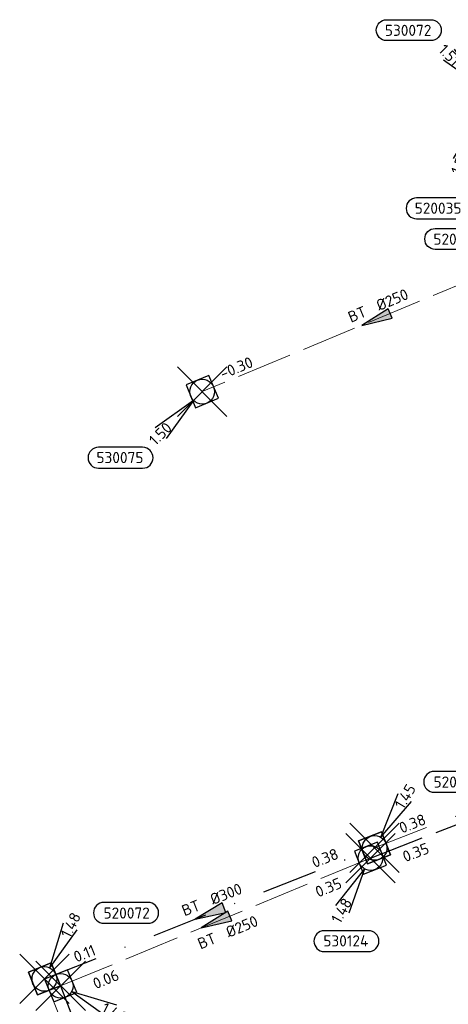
# Model space of a CAD drawing. Header units: metres. Extents: x 153343 to 157271, y 461673 to 467005.
# Tile 48 of 191: x 154320 to 154372, y 464445 to 464564. Entities that reach past the tile are written whole.
import ezdxf
from ezdxf.enums import TextEntityAlignment as Align

# ---------------------------------------------------------------- set-up
doc = ezdxf.new("R2010")
doc.units = ezdxf.units.M
doc.header["$LTSCALE"] = 0.75
doc.header["$PDMODE"] = 3
doc.header["$PDSIZE"] = 3
doc.linetypes.add('RI-HWA_BETON', pattern=[11.4, 9, -2.4])
doc.linetypes.add('RI-VWA_BETON', pattern=[19, 9, -5, 0, -5])
doc.layers.get('0').update_dxf_attribs({"lineweight": 25})
doc.layers.get('defpoints').update_dxf_attribs({"lineweight": 25})
for name, color, linetype in [('B-OI-RI-HWA_PUTNUMMER-S @ 0.75', 151, 'Continuous'), ('B-OI-RI-HWA_TRANSPORTLEIDING_BETON_300-G', 151, 'RI-HWA_BETON'), ('B-OI-RI-VWA_PUTNUMMER-S @ 0.75', 33, 'Continuous'), ('B-OI-RI-VWA_TRANSPORTLEIDING_BETON_300-G', 33, 'RI-VWA_BETON')]:
    doc.layers.add(name, color=color, linetype=linetype)
for name, color, linetype, lineweight in [('B-OI-RI-HWA_RIOOLPUT_INSPECTIEPUT-S', 151, 'Continuous', 25), ('B-OI-RI-HWA_STROOMRICHTING-S @ 0.75', 151, 'Continuous', 25), ('B-OI-RI-HWA_TRANSPORTLEIDING_BETON_250-G', 151, 'RI-HWA_BETON', 18), ('B-OI-RI-VWA_RIOOLPUT_INSPECTIEPUT_BETON-S', 33, 'Continuous', 25), ('B-OI-RI-VWA_STROOMRICHTING-S @ 0.75', 33, 'Continuous', 25), ('B-OI-RI-VWA_TRANSPORTLEIDING_BETON_250-G', 33, 'RI-VWA_BETON', 18)]:
    doc.layers.add(name, color=color, linetype=linetype, lineweight=lineweight)
doc.layers.add('inspectieput', color=7, linetype='Continuous', plot=False)
doc.styles.add('NLCS-ISO', font='isocpeur.ttf')

# ---------------------------------------------------------------- blocks, each defined once
blk = doc.blocks.new('*U1407')
at = {"ltscale": 0.1, "style": 'NLCS-ISO'}
for tag, p in [('BOBL', (-22.28, -3.24)), ('MAT', (-1, -3.74))]:
    blk.add_attdef(tag, text='', height=1.8, dxfattribs=at).set_placement(p, align=Align.BOTTOM_RIGHT)
for tag, p in [('DIA', (1, -3.74)), ('BOBR', (21.34, -3.23))]:
    blk.add_attdef(tag, text='', height=1.8, dxfattribs=at).set_placement(p, align=Align.BOTTOM_LEFT)
at = {"layer": 'defpoints', "ltscale": 0.1, "style": 'NLCS-ISO', "flags": 1}
blk.add_attdef('JVA', text='', height=1.8, dxfattribs=at).set_placement((0, -1), align=Align.TOP_CENTER)
blk = doc.blocks.new('*U1402')
at = {"ltscale": 0.1}
blk.add_hatch(color=256, dxfattribs=at).paths.add_polyline_path([(-2.5, 0), (2.5, -0.83), (2.5, 0.83)])
at = {"ltscale": 0.1, "flags": 128}
blk.add_lwpolyline([(-2.5, 0), (2.5, -0.83), (2.5, 0.83)], close=True, dxfattribs=at)
at = {"ltscale": 0.1, "style": 'NLCS-ISO'}
for tag, p in [('BOBL', (-17.81, -3.24)), ('MAT', (-1, -3.74))]:
    blk.add_attdef(tag, text='', height=1.8, dxfattribs=at).set_placement(p, align=Align.BOTTOM_RIGHT)
for tag, p in [('DIA', (1, -3.74)), ('BOBR', (16.87, -3.24))]:
    blk.add_attdef(tag, text='', height=1.8, dxfattribs=at).set_placement(p, align=Align.BOTTOM_LEFT)
at = {"layer": 'defpoints', "ltscale": 0.1, "style": 'NLCS-ISO', "flags": 1}
blk.add_attdef('JVA', text='', height=1.8, dxfattribs=at).set_placement((0, -1), align=Align.TOP_CENTER)
blk = doc.blocks.new('*U1277')
at = {"ltscale": 0.1}
blk.add_hatch(color=256, dxfattribs=at).paths.add_polyline_path([(-2.5, 0), (2.5, -0.83), (2.5, 0.83)])
at = {"ltscale": 0.1, "flags": 128}
blk.add_lwpolyline([(-2.5, 0), (2.5, -0.83), (2.5, 0.83)], close=True, dxfattribs=at)
at = {"ltscale": 0.1, "style": 'NLCS-ISO'}
for tag, p in [('BOBL', (-21.14, 0)), ('MAT', (-1, 0.5))]:
    blk.add_attdef(tag, text='', height=1.8, dxfattribs=at).set_placement(p, align=Align.BOTTOM_RIGHT)
for tag, p in [('DIA', (1, 0.5)), ('BOBR', (20.19, -0.01))]:
    blk.add_attdef(tag, text='', height=1.8, dxfattribs=at).set_placement(p, align=Align.BOTTOM_LEFT)
at = {"layer": 'defpoints', "ltscale": 0.1, "style": 'NLCS-ISO', "flags": 1}
blk.add_attdef('JVA', text='', height=1.8, dxfattribs=at).set_placement((0, -1), align=Align.TOP_CENTER)
blk = doc.blocks.new('*U1236')
at = {"ltscale": 0.1}
blk.add_hatch(color=256, dxfattribs=at).paths.add_polyline_path([(-2.5, 0), (2.5, -0.83), (2.5, 0.83)])
at = {"ltscale": 0.1, "flags": 128}
blk.add_lwpolyline([(-2.5, 0), (2.5, -0.83), (2.5, 0.83)], close=True, dxfattribs=at)
at = {"ltscale": 0.1, "style": 'NLCS-ISO'}
for tag, p in [('BOBL', (-20.52, 0)), ('MAT', (-1, 0.5))]:
    blk.add_attdef(tag, text='', height=1.8, dxfattribs=at).set_placement(p, align=Align.BOTTOM_RIGHT)
for tag, p in [('DIA', (1, 0.5)), ('BOBR', (19.57, -0.01))]:
    blk.add_attdef(tag, text='', height=1.8, dxfattribs=at).set_placement(p, align=Align.BOTTOM_LEFT)
at = {"layer": 'defpoints', "ltscale": 0.1, "style": 'NLCS-ISO', "flags": 1}
blk.add_attdef('JVA', text='', height=1.8, dxfattribs=at).set_placement((0, -1), align=Align.TOP_CENTER)
blk = doc.blocks.new('*U1237')
at = {"ltscale": 0.1}
blk.add_hatch(color=256, dxfattribs=at).paths.add_polyline_path([(-2.5, 0), (2.5, -0.83), (2.5, 0.83)])
at = {"ltscale": 0.1, "flags": 128}
blk.add_lwpolyline([(-2.5, 0), (2.5, -0.83), (2.5, 0.83)], close=True, dxfattribs=at)
at = {"ltscale": 0.1, "style": 'NLCS-ISO'}
for tag, p in [('BOBL', (-19.44, 0)), ('MAT', (-1, 0.5))]:
    blk.add_attdef(tag, text='', height=1.8, dxfattribs=at).set_placement(p, align=Align.BOTTOM_RIGHT)
for tag, p in [('DIA', (1, 0.5)), ('BOBR', (18.5, 0))]:
    blk.add_attdef(tag, text='', height=1.8, dxfattribs=at).set_placement(p, align=Align.BOTTOM_LEFT)
at = {"layer": 'defpoints', "ltscale": 0.1, "style": 'NLCS-ISO', "flags": 1}
blk.add_attdef('JVA', text='', height=1.8, dxfattribs=at).set_placement((0, -1), align=Align.TOP_CENTER)
blk = doc.blocks.new('B-SRI-PUT_HWA-SO')
at = {"lineweight": -3, "flags": 128}
blk.add_lwpolyline([(-2, -2), (2, -2), (2, 2), (-2, 2)], close=True, dxfattribs=at)
at = {"lineweight": -3}
blk.add_circle((0, 0), 2, dxfattribs=at)
blk = doc.blocks.new('*U724')
for q in [(-5.7, -7.7), (-3.51, -8.92)]:
    blk.add_line((-0.97, -1.75), q)
blk.add_lwpolyline([(-7.48, -15.14), (-0.32, -15.14, 1), (-0.32, -11.76), (-7.48, -11.76, 1)], format="xyb", close=True)
at = {"ltscale": 0.1, "style": 'NLCS-ISO'}
blk.add_attdef('PUTHGT', text='', height=1.8, rotation=61.0169, dxfattribs=at).set_placement((-5.77, -10.48), align=Align.MIDDLE_LEFT)
blk.add_attdef('PUTNR', text='', height=1.8, dxfattribs=at).set_placement((-4, -11.62), align=Align.MIDDLE_CENTER)
blk = doc.blocks.new('*U754')
for q in [(7.96, -5.33), (9.07, -3.09)]:
    blk.add_line((1.79, -0.89), q)
blk.add_lwpolyline([(16.81, -12.39), (9.65, -12.39, -1), (9.65, -9.01), (16.81, -9.01, -1)], format="xyb", close=True)
at = {"ltscale": 0.1, "style": 'NLCS-ISO'}
blk.add_attdef('PUTHGT', text='', height=1.8, rotation=333.6721, dxfattribs=at).set_placement((6.84, -3.42), align=Align.MIDDLE_LEFT)
blk.add_attdef('PUTNR', text='', height=1.8, dxfattribs=at).set_placement((13.33, -8.87), align=Align.MIDDLE_CENTER)
blk = doc.blocks.new('*U241')
for q in [(-7.6, -5.83), (-5.83, -7.6)]:
    blk.add_line((-1.41, -1.41), q)
blk.add_lwpolyline([(-16.81, -12.39), (-9.65, -12.39, 1), (-9.65, -9.01), (-16.81, -9.01, 1)], format="xyb", close=True)
at = {"ltscale": 0.1, "style": 'NLCS-ISO'}
blk.add_attdef('PUTHGT', text='', height=1.8, rotation=45, dxfattribs=at).set_placement((-8.44, -8.48), align=Align.MIDDLE_LEFT)
blk.add_attdef('PUTNR', text='', height=1.8, dxfattribs=at).set_placement((-13.33, -8.87), align=Align.MIDDLE_CENTER)
blk = doc.blocks.new('*U255')
for q in [(-5.83, 7.6), (-7.6, 5.83)]:
    blk.add_line((-1.41, 1.41), q)
blk.add_lwpolyline([(-16.81, 12.39), (-9.65, 12.39, -1), (-9.65, 9.01), (-16.81, 9.01, -1)], format="xyb", close=True)
at = {"ltscale": 0.1, "style": 'NLCS-ISO'}
blk.add_attdef('PUTNR', text='', height=1.8, dxfattribs=at).set_placement((-13.33, 10.67), align=Align.MIDDLE_CENTER)
blk.add_attdef('PUTHGT', text='', height=1.8, rotation=315, dxfattribs=at).set_placement((-8.44, 8.48), align=Align.MIDDLE_LEFT)
blk = doc.blocks.new('*U666')
for q in [(3.81, 8.79), (5.95, 7.51)]:
    blk.add_line((1.03, 1.72), q)
blk.add_lwpolyline([(16.81, 12.39), (9.65, 12.39, 1), (9.65, 9.01), (16.81, 9.01, 1)], format="xyb", close=True)
at = {"ltscale": 0.1, "style": 'NLCS-ISO'}
blk.add_attdef('PUTHGT', text='', height=1.8, rotation=59.1035, dxfattribs=at).set_placement((3.9, 6.58), align=Align.MIDDLE_LEFT)
blk.add_attdef('PUTNR', text='', height=1.8, dxfattribs=at).set_placement((13.33, 10.67), align=Align.MIDDLE_CENTER)
blk = doc.blocks.new('*U668')
for q in [(3.08, 9.07), (5.33, 7.97)]:
    blk.add_line((0.89, 1.79), q)
blk.add_lwpolyline([(16.81, 12.39), (9.65, 12.39, 1), (9.65, 9.01), (16.81, 9.01, 1)], format="xyb", close=True)
at = {"ltscale": 0.1, "style": 'NLCS-ISO'}
blk.add_attdef('PUTHGT', text='', height=1.8, rotation=63.7247, dxfattribs=at).set_placement((3.36, 6.87), align=Align.MIDDLE_LEFT)
blk.add_attdef('PUTNR', text='', height=1.8, dxfattribs=at).set_placement((13.33, 10.67), align=Align.MIDDLE_CENTER)
blk = doc.blocks.new('*U2292')
for q in [(-5.83, 7.6), (-7.6, 5.83)]:
    blk.add_line((-1.41, 1.41), q)
blk.add_lwpolyline([(-15.88, 2.46), (-8.72, 2.46, -1), (-8.72, -0.93), (-15.88, -0.93, -1)], format="xyb", close=True)
at = {"ltscale": 0.1, "style": 'NLCS-ISO'}
blk.add_attdef('PUTHGT', text='', height=1.8, rotation=315, dxfattribs=at).set_placement((-8.44, 8.48), align=Align.MIDDLE_LEFT)
blk.add_attdef('PUTNR', text='', height=1.8, dxfattribs=at).set_placement((-12.4, 0.73), align=Align.MIDDLE_CENTER)
blk = doc.blocks.new('*U2294')
for q in [(-4.58, -8.42), (-2.24, -9.32)]:
    blk.add_line((-0.72, -1.87), q)
blk.add_lwpolyline([(-10.5, -18.17), (-3.34, -18.17, 1), (-3.34, -14.79), (-10.5, -14.79, 1)], format="xyb", close=True)
at = {"ltscale": 0.1, "style": 'NLCS-ISO'}
blk.add_attdef('PUTHGT', text='', height=1.8, rotation=68.9601, dxfattribs=at).set_placement((-4.27, -11.18), align=Align.MIDDLE_LEFT)
blk.add_attdef('PUTNR', text='', height=1.8, dxfattribs=at).set_placement((-7.02, -14.65), align=Align.MIDDLE_CENTER)
blk = doc.blocks.new('B-SRI-PUT_VWA-SO')
at = {"flags": 128}
blk.add_lwpolyline([(-2, 2), (2, 2), (2, -2), (-2, -2)], close=True, dxfattribs=at)
at = {"lineweight": -3, "flags": 128}
blk.add_lwpolyline([(2, -2), (2, 2), (-2, 2), (-2, -2)], close=True, dxfattribs=at)
at = {"lineweight": -3}
blk.add_circle((0, 0), 2, dxfattribs=at)

msp = doc.modelspace()

# ---------------------------------------------------------------- linework, layer by layer
at = {"layer": 'B-OI-RI-HWA_TRANSPORTLEIDING_BETON_250-G', "transparency": 33554610}
for p, q in [((154383.92, 464536.56), (154341.71, 464519.02)), ((154324.51, 464446.86), (154362.16, 464462.38))]:
    msp.add_line(p, q, dxfattribs=at)
at = {"layer": 'B-OI-RI-HWA_TRANSPORTLEIDING_BETON_300-G', "transparency": 33554610}
for p, q in [((154362.16, 464462.38), (154406.38, 464479.53)), ((154324.51, 464446.86), (154334.4, 464421.04))]:
    msp.add_line(p, q, dxfattribs=at)
at = {"layer": 'B-OI-RI-VWA_TRANSPORTLEIDING_BETON_250-G', "transparency": 33554610}
for p, q in [((154362.66, 464463.61), (154404.36, 464479.95)), ((154322.53, 464447.7), (154331.49, 464425.68))]:
    msp.add_line(p, q, dxfattribs=at)
at = {"layer": 'B-OI-RI-VWA_TRANSPORTLEIDING_BETON_300-G', "transparency": 33554610}
msp.add_line((154322.53, 464447.7), (154362.66, 464463.61), dxfattribs=at)
at = {"layer": 'inspectieput', "color": 0, "transparency": 33554610}
for p in [(154341.71, 464519.02), (154362.66, 464463.61), (154362.16, 464462.38), (154322.53, 464447.7), (154324.51, 464446.86)]:
    msp.add_point(p, dxfattribs=at)

# ---------------------------------------------------------------- block references
at = {"layer": 'B-OI-RI-HWA_PUTNUMMER-S @ 0.75', "color": 0, "transparency": 33554610}
ref = msp.add_blockref('*U255', (154376.73, 464554.9), dxfattribs=dict(at, xscale=0.75, yscale=0.75, zscale=0.75))
ref.add_attrib('PUTNR', '530072', dxfattribs={"layer": '0', "ltscale": 0.1, "height": 1.35, "style": 'NLCS-ISO'}).set_placement((154366.73, 464562.9), align=Align.MIDDLE_CENTER)
ref.add_attrib('PUTHGT', '1.51', dxfattribs={"layer": '0', "ltscale": 0.1, "height": 1.35, "rotation": 315, "style": 'NLCS-ISO'}).set_placement((154370.78, 464560.88), align=Align.MIDDLE_LEFT)
ref = msp.add_blockref('*U241', (154341.71, 464519.02), dxfattribs=dict(at, xscale=0.75, yscale=0.75, zscale=0.75))
ref.add_attrib('PUTNR', '530075', dxfattribs={"layer": '0', "ltscale": 0.1, "height": 1.35, "style": 'NLCS-ISO'}).set_placement((154331.71, 464511.02), align=Align.MIDDLE_CENTER)
ref.add_attrib('PUTHGT', '1.50', dxfattribs={"layer": '0', "ltscale": 0.1, "height": 1.35, "rotation": 45, "style": 'NLCS-ISO'}).set_placement((154335.57, 464512.85), align=Align.MIDDLE_LEFT)
ref = msp.add_blockref('*U724', (154362.16, 464462.38), dxfattribs=dict(at, xscale=0.75, yscale=0.75, zscale=0.75))
ref.add_attrib('PUTNR', '530124', dxfattribs={"layer": '0', "ltscale": 0.1, "height": 1.35, "style": 'NLCS-ISO'}).set_placement((154359.16, 464452.32), align=Align.MIDDLE_CENTER)
ref.add_attrib('PUTHGT', '1.48', dxfattribs={"layer": '0', "ltscale": 0.1, "height": 1.35, "rotation": 61.0169, "style": 'NLCS-ISO'}).set_placement((154357.89, 464454.64), align=Align.MIDDLE_LEFT)
ref = msp.add_blockref('*U754', (154324.51, 464446.86), dxfattribs=dict(at, xscale=0.75, yscale=0.75, zscale=0.75))
ref.add_attrib('PUTNR', '530120', dxfattribs={"layer": '0', "ltscale": 0.1, "height": 1.35, "style": 'NLCS-ISO'}).set_placement((154334.51, 464438.86), align=Align.MIDDLE_CENTER)
ref.add_attrib('PUTHGT', '1.46', dxfattribs={"layer": '0', "ltscale": 0.1, "height": 1.35, "rotation": 333.6721, "style": 'NLCS-ISO'}).set_placement((154329.64, 464444.3), align=Align.MIDDLE_LEFT)
at = {"layer": 'B-OI-RI-HWA_RIOOLPUT_INSPECTIEPUT-S', "transparency": 33554610}
for p, xscale, yscale, zscale, rotation in [((154341.71, 464519.02), 0.7500000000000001, 0.7500000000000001, 0.7500000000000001, 22.56490452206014), ((154362.16, 464462.38), 0.75, 0.75, 0.75, 21.19796411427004), ((154324.51, 464446.86), 0.75, 0.75, 0.75, 22.40232818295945)]:
    msp.add_blockref('B-SRI-PUT_HWA-SO', p, dxfattribs=dict(at, xscale=xscale, yscale=yscale, zscale=zscale, rotation=rotation))
at = {"layer": 'B-OI-RI-HWA_STROOMRICHTING-S @ 0.75', "color": 0, "transparency": 33554610, "xscale": 0.75, "yscale": 0.75, "zscale": 0.75}
for name, p, rotation, values in [('*U1277', (154362.82, 464527.79), 22.56490452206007, {'MAT': 'BT', 'DIA': '%%c250', 'BOBL': '-0.30', 'BOBR': '-0.10'}), ('*U1407', (154384.27, 464470.96), 21.19796411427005, {'MAT': 'BT', 'DIA': '%%c300', 'BOBL': '0.35', 'BOBR': '0.35'}), ('*U1402', (154343.33, 464454.62), 22.40232818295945, {'MAT': 'BT', 'DIA': '%%c250', 'BOBL': '0.06', 'BOBR': '0.35'})]:
    msp.add_blockref(name, p, dxfattribs=dict(at, rotation=rotation)).add_auto_attribs(values)
at = {"layer": 'B-OI-RI-VWA_PUTNUMMER-S @ 0.75', "color": 0, "transparency": 33554610}
ref = msp.add_blockref('*U2294', (154375.63, 464553.64), dxfattribs=dict(at, xscale=0.75, yscale=0.75, zscale=0.75))
ref.add_attrib('PUTNR', '520035', dxfattribs={"layer": '0', "ltscale": 0.1, "height": 1.35, "style": 'NLCS-ISO'}).set_placement((154370.37, 464541.3), align=Align.MIDDLE_CENTER)
ref.add_attrib('PUTHGT', '1.50', dxfattribs={"layer": '0', "ltscale": 0.1, "height": 1.35, "rotation": 68.9601, "style": 'NLCS-ISO'}).set_placement((154372.52, 464545.51), align=Align.MIDDLE_LEFT)
at = {"layer": 'B-OI-RI-VWA_PUTNUMMER-S @ 0.75', "color": 0, "transparency": 33554610, "xscale": 0.75, "yscale": 0.75, "zscale": 0.75}
for name, p, values in [('*U2292', (154381.94, 464536.99), {'PUTNR': '520036', 'PUTHGT': '1.49'}), ('*U666', (154362.66, 464463.61), {'PUTNR': '520076', 'PUTHGT': '1.45'}), ('*U668', (154322.53, 464447.7), {'PUTNR': '520072', 'PUTHGT': '1.48'})]:
    msp.add_blockref(name, p, dxfattribs=at).add_auto_attribs(values)
at = {"layer": 'B-OI-RI-VWA_RIOOLPUT_INSPECTIEPUT_BETON-S', "transparency": 33554610}
for p, xscale, yscale, zscale, rotation in [((154362.66, 464463.61), 0.75, 0.75, 0.75, 21.39755671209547), ((154322.53, 464447.7), 0.7500000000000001, 0.7500000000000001, 0.7500000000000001, 21.62641969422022)]:
    msp.add_blockref('B-SRI-PUT_VWA-SO', p, dxfattribs=dict(at, xscale=xscale, yscale=yscale, zscale=zscale, rotation=rotation))
at = {"layer": 'B-OI-RI-VWA_STROOMRICHTING-S @ 0.75', "color": 0, "transparency": 33554610, "xscale": 0.75, "yscale": 0.75, "zscale": 0.75}
for name, p, rotation, values in [('*U1236', (154383.51, 464471.78), 21.39755671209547, {'MAT': 'BT', 'DIA': '%%c250', 'BOBL': '0.38', 'BOBR': '0.39'}), ('*U1237', (154342.6, 464455.66), 21.62641969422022, {'MAT': 'BT', 'DIA': '%%c300', 'BOBL': '0.11', 'BOBR': '0.38'})]:
    msp.add_blockref(name, p, dxfattribs=dict(at, rotation=rotation)).add_auto_attribs(values)

doc.saveas('drawing.dxf')
